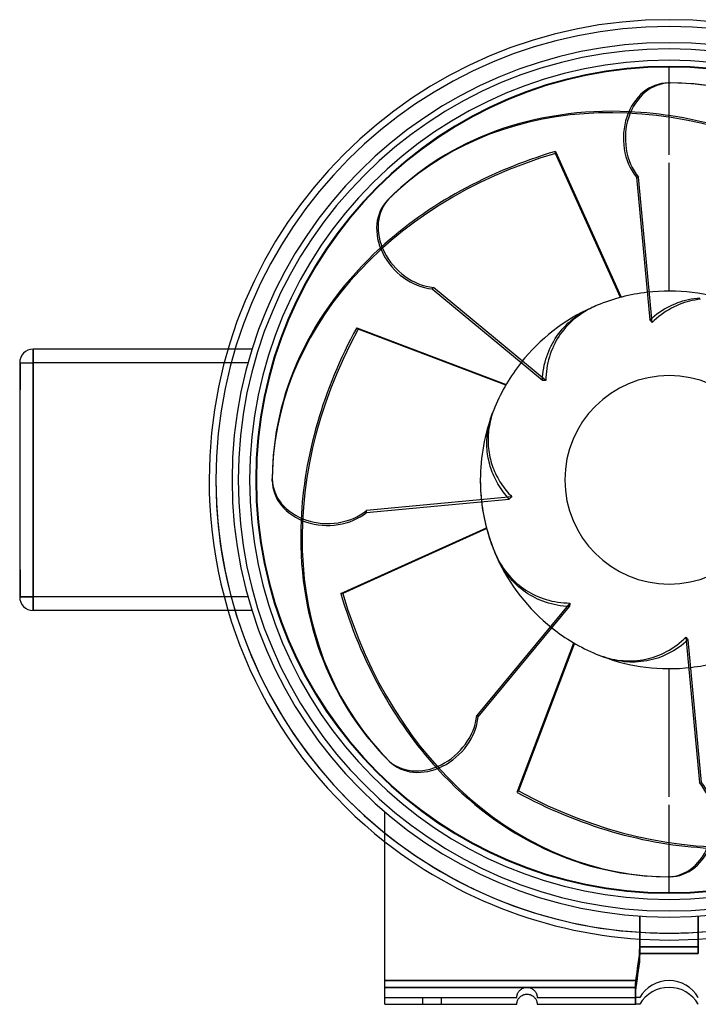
# Model space of a CAD drawing. Header units: millimetres. Extents: x -192 to 136, y -155 to 136.
# Tile 1 of 2: x -192 to 9, y -155 to 136. Entities that reach past the tile are written whole.
import ezdxf

# ---------------------------------------------------------------- set-up
doc = ezdxf.new("R2010")
doc.units = ezdxf.units.MM
doc.layers.add('HIDDEN', color=7, linetype='Continuous')
doc.layers.add('THICK', color=7, linetype='Continuous')

msp = doc.modelspace()

# ---------------------------------------------------------------- linework, layer by layer
at = {"layer": 'HIDDEN'}
for p, q in [((0, 96.09), (0, 117.3)), ((0, 96.09), (0, 117.3)), ((-33.54, 97.07), (-14.15, 53.98)), ((-33.54, 96.48), (-33.54, 97.07)), ((-14.39, 53.91), (-33.54, 96.48)), ((0, 55.8), (0, 93.69)), ((0, 55.8), (0, 93.69)), ((2.56, 52.38), (3.33, 52.65)), ((3.33, 52.65), (4.1, 52.89)), ((4.1, 52.89), (4.91, 53.11)), ((4.91, 53.11), (5.74, 53.31)), ((5.74, 53.31), (6.58, 53.48)), ((6.58, 53.48), (7.44, 53.62)), ((7.44, 53.62), (8.29, 53.73)), ((8.29, 53.73), (9.14, 53.8)), ((-25.82, 49.35), (-25.09, 49.78)), ((-25.09, 49.78), (-24.35, 50.18)), ((-24.35, 50.18), (-23.63, 50.54)), ((-23.63, 50.54), (-22.89, 50.89)), ((-3.57, 49.02), (-2.83, 49.55)), ((-2.83, 49.55), (-2.08, 50.05)), ((-2.08, 50.05), (-1.32, 50.52)), ((-1.32, 50.52), (-0.55, 50.96)), ((-0.55, 50.96), (0.23, 51.36)), ((0.23, 51.36), (1.01, 51.73)), ((1.01, 51.73), (1.79, 52.07)), ((1.79, 52.07), (2.56, 52.38)), ((-29.89, 46.26), (-29.28, 46.81)), ((-29.28, 46.81), (-28.64, 47.36)), ((-28.64, 47.36), (-27.96, 47.89)), ((-27.96, 47.89), (-27.26, 48.4)), ((-27.26, 48.4), (-26.55, 48.89)), ((-26.55, 48.89), (-25.82, 49.35)), ((-5.67, 47.27), (-4.99, 47.88)), ((-4.99, 47.88), (-4.29, 48.46)), ((-4.29, 48.46), (-3.57, 49.02)), ((-92.35, 44.92), (-48.17, 28.16)), ((-91.94, 44.51), (-92.35, 44.92)), ((-48.3, 27.95), (-91.94, 44.51)), ((-32.66, 43.17), (-32.13, 43.85)), ((-32.13, 43.85), (-31.58, 44.5)), ((-31.58, 44.5), (-31.02, 45.12)), ((-31.02, 45.12), (-30.46, 45.7)), ((-30.46, 45.7), (-29.89, 46.26)), ((-34.5, 40.3), (-34.09, 41.03)), ((-34.09, 41.03), (-33.64, 41.75)), ((-33.64, 41.75), (-33.16, 42.47)), ((-33.16, 42.47), (-32.66, 43.17)), ((-188, 38.6), (-188, 38.6)), ((-188, 38.6), (-188, 34.6)), ((-123.3, 38.6), (-130.41, 38.6)), ((-123.3, 38.6), (-123.3, 38.6)), ((-35.87, 37.29), (-35.56, 38.08)), ((-35.56, 38.08), (-35.22, 38.85)), ((-35.22, 38.85), (-34.87, 39.58)), ((-34.87, 39.58), (-34.5, 40.3)), ((-36.66, 34.79), (-36.42, 35.65)), ((-36.42, 35.65), (-36.16, 36.48)), ((-36.16, 36.48), (-35.87, 37.29)), ((-192, 34.6), (-192, 34.6)), ((-192, 34.6), (-192, 34.6)), ((-192, 34.6), (-192, 34.6)), ((-192, 34.6), (-188, 34.6)), ((-192, 34.6), (-191.9, 34.6)), ((-192, 34.6), (-191.9, 34.6)), ((-191.9, 34.6), (-191.9, 30.6)), ((-124.48, 34.6), (-188, 34.6)), ((-188, -34.6), (-188, 34.6)), ((-124.48, 34.6), (-131.53, 34.6)), ((-37.3, 31.24), (-37.19, 32.14)), ((-37.19, 32.14), (-37.04, 33.04)), ((-37.04, 33.04), (-36.87, 33.92)), ((-36.87, 33.92), (-36.66, 34.79)), ((-191.9, 30.6), (-191.9, 26.6)), ((-37.44, 29.42), (-37.39, 30.33)), ((-37.39, 30.33), (-37.3, 31.24)), ((-192, 26.6), (-191.9, 26.6)), ((-192, 26.6), (-191.9, 26.6)), ((-53.09, 16.9), (-52.92, 17.51)), ((-52.92, 17.51), (-52.75, 18.1)), ((-52.75, 18.1), (-52.57, 18.67)), ((-52.57, 18.67), (-52.38, 19.23)), ((-52.38, 19.23), (-52.17, 19.8)), ((-53.59, 14.41), (-53.49, 15.04)), ((-53.49, 15.04), (-53.37, 15.67)), ((-53.37, 15.67), (-53.23, 16.29)), ((-53.23, 16.29), (-53.09, 16.9)), ((-53.85, 11.33), (-53.83, 11.93)), ((-53.83, 11.93), (-53.8, 12.54)), ((-53.8, 12.54), (-53.74, 13.16)), ((-53.74, 13.16), (-53.67, 13.78)), ((-53.67, 13.78), (-53.59, 14.41)), ((-53.86, 10.74), (-53.85, 11.33)), ((-53.85, 10.15), (-53.86, 10.74)), ((-53.83, 9.55), (-53.85, 10.15)), ((-53.78, 8.93), (-53.83, 9.55)), ((-53.73, 8.3), (-53.78, 8.93)), ((-53.65, 7.67), (-53.73, 8.3)), ((-53.56, 7.04), (-53.65, 7.67)), ((-53.45, 6.42), (-53.56, 7.04)), ((-53.32, 5.79), (-53.45, 6.42)), ((-53.18, 5.18), (-53.32, 5.79)), ((-53.03, 4.58), (-53.18, 5.18)), ((-52.86, 3.99), (-53.03, 4.58)), ((-52.68, 3.42), (-52.86, 3.99)), ((-52.48, 2.86), (-52.68, 3.42)), ((-52.27, 2.29), (-52.48, 2.86)), ((-52.04, 1.72), (-52.27, 2.29)), ((-51.8, 1.15), (-52.04, 1.72)), ((-51.53, 0.57), (-51.8, 1.15)), ((-51.25, 0), (-51.53, 0.57)), ((-50.93, -0.6), (-51.25, 0)), ((-50.6, -1.19), (-50.93, -0.6)), ((-50.24, -1.78), (-50.6, -1.19)), ((-49.87, -2.37), (-50.24, -1.78)), ((-49.48, -2.94), (-49.87, -2.37)), ((-49.07, -3.51), (-49.48, -2.94)), ((-48.64, -4.07), (-49.07, -3.51)), ((-48.2, -4.61), (-48.64, -4.07)), ((-47.74, -5.15), (-48.2, -4.61)), ((-47.27, -5.67), (-47.74, -5.15)), ((-97.07, -33.54), (-53.98, -14.15)), ((-53.91, -14.39), (-96.48, -33.54)), ((-50.54, -23.63), (-50.89, -22.89)), ((-50.18, -24.35), (-50.54, -23.63)), ((-49.78, -25.09), (-50.18, -24.35)), ((-49.35, -25.82), (-49.78, -25.09)), ((-48.89, -26.55), (-49.35, -25.82)), ((-192, -26.6), (-191.9, -26.6)), ((-192, -26.6), (-191.9, -26.6)), ((-191.9, -26.6), (-191.9, -30.6)), ((-48.4, -27.26), (-48.89, -26.55)), ((-47.89, -27.96), (-48.4, -27.26)), ((-47.36, -28.64), (-47.89, -27.96)), ((-46.81, -29.28), (-47.36, -28.64)), ((-191.9, -30.6), (-191.9, -34.6)), ((-46.26, -29.89), (-46.81, -29.28)), ((-45.7, -30.46), (-46.26, -29.89)), ((-45.12, -31.02), (-45.7, -30.46)), ((-44.5, -31.58), (-45.12, -31.02)), ((-43.85, -32.13), (-44.5, -31.58)), ((-192, -34.6), (-192, -34.6)), ((-192, -34.6), (-192, -34.6)), ((-192, -34.6), (-192, -34.6)), ((-188, -34.6), (-192, -34.6)), ((-192, -34.6), (-191.9, -34.6)), ((-192, -34.6), (-191.9, -34.6)), ((-124.48, -34.6), (-188, -34.6)), ((-188, -34.6), (-188, -38.6)), ((-124.48, -34.6), (-131.53, -34.6)), ((-96.48, -33.54), (-97.07, -33.54)), ((-43.17, -32.66), (-43.85, -32.13)), ((-42.47, -33.16), (-43.17, -32.66)), ((-41.75, -33.64), (-42.47, -33.16)), ((-41.03, -34.09), (-41.75, -33.64)), ((-40.3, -34.5), (-41.03, -34.09)), ((-39.58, -34.87), (-40.3, -34.5)), ((-38.85, -35.22), (-39.58, -34.87)), ((-38.08, -35.56), (-38.85, -35.22)), ((-37.29, -35.87), (-38.08, -35.56)), ((-36.48, -36.16), (-37.29, -35.87)), ((-35.65, -36.42), (-36.48, -36.16)), ((-34.79, -36.66), (-35.65, -36.42)), ((-33.92, -36.87), (-34.79, -36.66)), ((-33.04, -37.04), (-33.92, -36.87)), ((-32.14, -37.19), (-33.04, -37.04)), ((-31.24, -37.3), (-32.14, -37.19)), ((-30.33, -37.39), (-31.24, -37.3)), ((-29.42, -37.44), (-30.33, -37.39)), ((-188, -38.6), (-188, -38.6)), ((-123.3, -38.6), (-130.41, -38.6)), ((-123.3, -38.6), (-123.3, -38.6)), ((-44.92, -92.35), (-28.16, -48.17)), ((-27.95, -48.3), (-44.51, -91.94)), ((3.57, -49.02), (2.83, -49.55)), ((4.29, -48.46), (3.57, -49.02)), ((4.99, -47.88), (4.29, -48.46)), ((5.67, -47.27), (4.99, -47.88)), ((-19.03, -52.45), (-19.8, -52.17)), ((-2.56, -52.38), (-3.33, -52.65)), ((-1.79, -52.07), (-2.56, -52.38)), ((-1.01, -51.73), (-1.79, -52.07)), ((-0.23, -51.36), (-1.01, -51.73)), ((0.55, -50.96), (-0.23, -51.36)), ((1.32, -50.52), (0.55, -50.96)), ((2.08, -50.05), (1.32, -50.52)), ((2.83, -49.55), (2.08, -50.05)), ((-18.26, -52.7), (-19.03, -52.45)), ((-17.46, -52.94), (-18.26, -52.7)), ((-16.64, -53.15), (-17.46, -52.94)), ((-15.8, -53.34), (-16.64, -53.15)), ((-14.95, -53.5), (-15.8, -53.34)), ((-14.09, -53.63), (-14.95, -53.5)), ((-13.24, -53.74), (-14.09, -53.63)), ((-12.4, -53.81), (-13.24, -53.74)), ((-11.58, -53.85), (-12.4, -53.81)), ((-10.78, -53.86), (-11.58, -53.85)), ((-9.97, -53.84), (-10.78, -53.86)), ((-9.14, -53.8), (-9.97, -53.84)), ((-8.29, -53.73), (-9.14, -53.8)), ((-7.44, -53.62), (-8.29, -53.73)), ((-6.58, -53.48), (-7.44, -53.62)), ((-5.74, -53.31), (-6.58, -53.48)), ((-4.91, -53.11), (-5.74, -53.31)), ((-4.1, -52.89), (-4.91, -53.11)), ((-3.33, -52.65), (-4.1, -52.89)), ((0, -93.69), (0, -55.8)), ((0, -93.69), (0, -55.8)), ((-44.51, -91.94), (-44.92, -92.35)), ((-84, -98.17), (-84, -98.17)), ((-84, -98.17), (-84, -98.17)), ((0, -117.3), (0, -96.09)), ((0, -117.3), (0, -96.09)), ((-8.66, -128.91), (-8.66, -140)), ((-8.66, -128.91), (-8.66, -138)), ((-8.66, -138), (-8.66, -128.91)), ((8.66, -128.91), (8.66, -138)), ((8.66, -138), (8.66, -128.91)), ((8.66, -140), (8.66, -128.91)), ((-8.69, -139.21), (-8.77, -140.47)), ((-8.77, -140.47), (-8.69, -139.21)), ((-8.66, -138), (-8.69, -139.21)), ((-8.69, -139.21), (-8.66, -138)), ((-8.66, -138), (0, -138)), ((0, -138), (-8.66, -138)), ((8.66, -138), (0, -138)), ((0, -138), (8.66, -138)), ((-8.91, -141.76), (-9.09, -143.04)), ((-9.09, -143.04), (-8.91, -141.76)), ((-8.77, -140.47), (-8.91, -141.76)), ((-8.91, -141.76), (-8.77, -140.47)), ((-8.77, -142.47), (-8.91, -143.76)), ((-8.69, -141.21), (-8.77, -142.47)), ((-8.66, -140), (-8.69, -141.21)), ((-8.66, -140), (0, -140)), ((0, -140), (8.66, -140)), ((-9.46, -145.49), (-9.64, -146.72)), ((-9.64, -146.72), (-9.46, -145.49)), ((-9.28, -144.29), (-9.46, -145.49)), ((-9.46, -145.49), (-9.28, -144.29)), ((-9.09, -143.04), (-9.28, -144.29)), ((-9.28, -144.29), (-9.09, -143.04)), ((-9.09, -145.04), (-9.28, -146.29)), ((-8.91, -143.76), (-9.09, -145.04)), ((-9.8, -148), (-84, -148)), ((-84, -148), (-9.8, -148)), ((-9.83, -148.22), (-9.85, -148.45)), ((-9.85, -148.45), (-9.83, -148.22)), ((-9.8, -148), (-9.83, -148.22)), ((-9.83, -148.22), (-9.8, -148)), ((-9.64, -146.72), (-9.8, -148)), ((-9.8, -148), (-9.64, -146.72)), ((-9.46, -147.49), (-9.64, -148.72)), ((-9.28, -146.29), (-9.46, -147.49)), ((-9.8, -150), (-84, -150)), ((-44.49, -151.32), (-44.35, -151.14)), ((-44.35, -151.14), (-44.2, -150.96)), ((-44.2, -150.96), (-44.03, -150.79)), ((-44.03, -150.79), (-43.84, -150.63)), ((-43.84, -150.63), (-43.64, -150.49)), ((-43.64, -150.49), (-43.41, -150.35)), ((-43.41, -150.35), (-43.17, -150.24)), ((-43.17, -150.24), (-42.92, -150.14)), ((-42.92, -150.14), (-42.66, -150.07)), ((-42.66, -150.07), (-42.39, -150.03)), ((-42.39, -150.03), (-42.13, -150)), ((-42.13, -150), (-41.87, -150)), ((-41.87, -150), (-41.61, -150.03)), ((-41.61, -150.03), (-41.34, -150.07)), ((-41.34, -150.07), (-41.08, -150.14)), ((-41.08, -150.14), (-40.83, -150.24)), ((-40.83, -150.24), (-40.59, -150.35)), ((-40.59, -150.35), (-40.36, -150.49)), ((-40.36, -150.49), (-40.16, -150.63)), ((-40.16, -150.63), (-39.97, -150.79)), ((-39.97, -150.79), (-39.8, -150.96)), ((-39.8, -150.96), (-39.65, -151.14)), ((-39.65, -151.14), (-39.51, -151.32)), ((-9.95, -150.56), (-9.96, -150.75)), ((-9.96, -150.76), (-9.95, -150.57)), ((-9.96, -150.75), (-9.96, -150.94)), ((-9.96, -150.94), (-9.96, -150.76)), ((-9.96, -150.94), (-9.96, -151.11)), ((-9.96, -151.12), (-9.96, -150.94)), ((-9.96, -151.11), (-9.96, -151.29)), ((-9.96, -151.29), (-9.96, -151.12)), ((-9.96, -151.29), (-9.96, -151.45)), ((-9.96, -151.46), (-9.96, -151.29)), ((-9.94, -150.17), (-9.95, -150.37)), ((-9.95, -150.37), (-9.94, -150.17)), ((-9.95, -150.37), (-9.95, -150.56)), ((-9.95, -150.57), (-9.95, -150.37)), ((-9.93, -149.75), (-9.94, -149.96)), ((-9.94, -149.97), (-9.93, -149.76)), ((-9.94, -149.96), (-9.94, -150.17)), ((-9.94, -150.17), (-9.94, -149.97)), ((-9.92, -149.54), (-9.93, -149.75)), ((-9.93, -149.76), (-9.92, -149.54)), ((-9.91, -149.33), (-9.92, -149.54)), ((-9.92, -149.54), (-9.91, -149.33)), ((-9.9, -149.11), (-9.91, -149.33)), ((-9.91, -149.33), (-9.9, -149.11)), ((-9.9, -151.11), (-9.91, -151.33)), ((-9.88, -148.89), (-9.9, -149.11)), ((-9.9, -149.11), (-9.88, -148.89)), ((-9.88, -150.89), (-9.9, -151.11)), ((-9.87, -148.67), (-9.88, -148.89)), ((-9.88, -148.89), (-9.87, -148.67)), ((-9.87, -150.67), (-9.88, -150.89)), ((-9.85, -148.45), (-9.87, -148.67)), ((-9.87, -148.67), (-9.85, -148.45)), ((-9.85, -150.45), (-9.87, -150.67)), ((-9.83, -150.22), (-9.85, -150.45)), ((-9.8, -150), (-9.83, -150.22)), ((-9.64, -148.72), (-9.8, -150)), ((-84, -153), (-84, -153)), ((-84, -153), (-45, -153)), ((-72.75, -155), (-72.75, -153)), ((-72.75, -155), (-72.75, -153)), ((-67.25, -155), (-67.25, -153)), ((-67.25, -155), (-67.25, -153)), ((-45, -152.89), (-44.99, -152.82)), ((-45, -152.94), (-45, -152.89)), ((-45, -152.97), (-45, -152.94)), ((-45, -152.99), (-45, -152.97)), ((-45, -153), (-45, -152.99)), ((-45, -153), (-45, -153)), ((-44.99, -152.74), (-44.98, -152.65)), ((-44.99, -152.82), (-44.99, -152.74)), ((-44.98, -152.65), (-44.97, -152.54)), ((-44.97, -152.54), (-44.94, -152.43)), ((-44.94, -152.43), (-44.92, -152.29)), ((-44.92, -152.29), (-44.88, -152.15)), ((-44.88, -152.15), (-44.83, -152)), ((-44.83, -152), (-44.77, -151.84)), ((-44.77, -151.84), (-44.69, -151.68)), ((-44.69, -151.68), (-44.6, -151.51)), ((-44.6, -151.51), (-44.49, -151.32)), ((-39.51, -151.32), (-39.4, -151.51)), ((-39.4, -151.51), (-39.31, -151.68)), ((-39.31, -151.68), (-39.23, -151.84)), ((-39.23, -151.84), (-39.17, -152)), ((-39.17, -152), (-39.12, -152.15)), ((-39.12, -152.15), (-39.08, -152.29)), ((-39.08, -152.29), (-39.06, -152.43)), ((-39.06, -152.43), (-39.03, -152.54)), ((-39.03, -152.54), (-39.02, -152.65)), ((-39.02, -152.65), (-39.01, -152.74)), ((-39.01, -152.74), (-39.01, -152.82)), ((-39.01, -152.82), (-39, -152.89)), ((-39, -152.89), (-39, -152.94)), ((-39, -152.94), (-39, -152.97)), ((-39, -152.97), (-39, -152.99)), ((-39, -152.99), (-39, -153)), ((-39, -153), (-9.8, -153)), ((-39, -153), (-39, -153)), ((-9.96, -151.45), (-9.96, -151.61)), ((-9.96, -151.62), (-9.96, -151.46)), ((-9.96, -151.61), (-9.96, -151.76)), ((-9.96, -151.77), (-9.96, -151.62)), ((-9.96, -151.76), (-9.96, -151.91)), ((-9.96, -151.91), (-9.96, -151.77)), ((-9.96, -151.91), (-9.96, -152.04)), ((-9.96, -152.05), (-9.96, -151.91)), ((-9.96, -152.04), (-9.96, -152.17)), ((-9.96, -152.17), (-9.96, -152.05)), ((-9.96, -152.17), (-9.95, -152.29)), ((-9.95, -152.29), (-9.96, -152.17)), ((-9.95, -152.56), (-9.96, -152.75)), ((-9.96, -152.75), (-9.96, -152.94)), ((-9.96, -152.94), (-9.96, -153.11)), ((-9.96, -153.11), (-9.96, -153.29)), ((-9.96, -153.29), (-9.96, -153.45)), ((-9.96, -153.45), (-9.96, -153.61)), ((-9.96, -153.61), (-9.96, -153.76)), ((-9.96, -153.76), (-9.96, -153.91)), ((-9.96, -153.91), (-9.96, -154.04)), ((-9.96, -154.04), (-9.96, -154.17)), ((-9.96, -154.17), (-9.95, -154.29)), ((-9.94, -152.17), (-9.95, -152.37)), ((-9.95, -152.29), (-9.95, -152.4)), ((-9.95, -152.4), (-9.95, -152.29)), ((-9.95, -152.37), (-9.95, -152.56)), ((-9.95, -152.4), (-9.94, -152.5)), ((-9.94, -152.51), (-9.95, -152.4)), ((-9.93, -151.75), (-9.94, -151.96)), ((-9.94, -151.96), (-9.94, -152.17)), ((-9.94, -152.5), (-9.94, -152.6)), ((-9.94, -152.6), (-9.94, -152.51)), ((-9.94, -152.6), (-9.93, -152.68)), ((-9.93, -152.68), (-9.94, -152.6)), ((-9.92, -151.54), (-9.93, -151.75)), ((-9.93, -152.68), (-9.92, -152.76)), ((-9.92, -152.76), (-9.93, -152.68)), ((-9.91, -151.33), (-9.92, -151.54)), ((-9.92, -152.76), (-9.91, -152.82)), ((-9.91, -152.82), (-9.92, -152.76)), ((-9.91, -152.82), (-9.9, -152.87)), ((-9.9, -152.88), (-9.91, -152.82)), ((-9.9, -152.87), (-9.88, -152.92)), ((-9.88, -152.92), (-9.9, -152.88)), ((-9.88, -152.92), (-9.87, -152.95)), ((-9.87, -152.96), (-9.88, -152.92)), ((-9.87, -152.95), (-9.85, -152.98)), ((-9.85, -152.98), (-9.87, -152.96)), ((-9.85, -152.98), (-9.83, -152.99)), ((-9.83, -152.99), (-9.85, -152.98)), ((-9.83, -152.99), (-9.8, -153)), ((-9.8, -153), (-9.83, -152.99)), ((-9.64, -153), (-9.8, -153)), ((-9.46, -153), (-9.64, -153)), ((-9.28, -153), (-9.46, -153)), ((-9.09, -153), (-9.28, -153)), ((-8.91, -153), (-9.09, -153)), ((-8.77, -153), (-8.91, -153)), ((-8.69, -153), (-8.77, -153)), ((-8.66, -153), (-8.69, -153)), ((-8.66, -153), (-8.66, -153)), ((8.66, -153), (8.66, -153)), ((-84, -155), (-84, -155)), ((-45, -155), (-45, -155)), ((-39, -155), (-39, -155)), ((-9.95, -154.29), (-9.95, -154.4)), ((-9.95, -154.4), (-9.94, -154.5)), ((-9.94, -154.5), (-9.94, -154.6)), ((-9.94, -154.6), (-9.93, -154.68)), ((-9.93, -154.68), (-9.92, -154.76)), ((-9.92, -154.76), (-9.91, -154.82)), ((-9.91, -154.82), (-9.9, -154.87)), ((-9.9, -154.87), (-9.88, -154.92)), ((-9.88, -154.92), (-9.87, -154.95)), ((-9.87, -154.95), (-9.85, -154.98)), ((-9.85, -154.98), (-9.83, -154.99)), ((-9.83, -154.99), (-9.8, -155)), ((-8.66, -155), (-8.66, -155)), ((8.66, -155), (8.66, -155))]:
    msp.add_line(p, q, dxfattribs=at)
for centre, radius, start, end in [((0, 0), 134, 0, 180), ((0, 0), 134, 0, 180), ((0, 0), 134, 0, 180), ((0, 0), 127.4, 0, 180), ((0, 0), 122.2, 0, 180), ((0, 0), 55.8, 69.2218, 96.6242), ((0, 0), 55.8, 114.2218, 141.6242), ((0, 0), 55.8, 159.2218, 180), ((0, 0), 134, 180, 270), ((0, 0), 134, 180, 270), ((0, 0), 127.4, 180, 270), ((0, 0), 122.2, 180, 270), ((0, 0), 55.8, 180, 186.6242), ((0, 0), 134, 270, 0), ((0, 0), 134, 270, 0), ((0, 0), 134, 270, 0), ((0, 0), 134, 180, 270), ((0, 0), 122.2, 270, 0), ((0, 0), 127.4, 270, 0), ((0, 0), 55.8, 204.2218, 231.6242), ((0, 0), 55.8, 249.2218, 276.6242), ((0, 0), 134, 231.1808, 270), ((0, 0), 134, 270, 308.8192), ((0, 0), 136, 231.8555, 270), ((0, 0), 136, 270, 308.1445), ((0, -158), 10, 90, 150), ((0, -158), 10, 30, 90)]:
    msp.add_arc(centre, radius, start, end, dxfattribs=at)
for centre, major_axis, ratio, start_param, end_param in [((6.86, -7.28), (90.01, -90.01), 0.809017, 1.919862, 3.141593), ((-0.29, -10), (0, -127.3), 0.809017, 1.919862, 3.141593), ((7.28, -6.86), (-90.01, 90.01), 0.809017, -1.22173, -0.724349), ((10, -0.29), (127.3, 0), 0.809017, 1.919862, 3.141593), ((10, 0.29), (-127.3, 0), 0.809017, -1.22173, -0.724349), ((0, 96.09), (0.00054, -0.00218), 0.386472, 3.046141, 4.158979), ((0, 96.09), (0.00054, -0.00218), 0.386472, 2.57156, 3.046141), ((0, 96.09), (0.00054, -0.00218), 0.386472, 1.000764, 2.57156), ((0, 96.09), (0.00054, -0.00218), 0.386472, -0.570033, 1.000764), ((0, 96.09), (0.00054, -0.00218), 0.386472, -2.124206, -0.570033), ((0, 93.69), (0.00054, -0.00218), 0.386472, -0.570033, 1.000764), ((0, 93.69), (0.00054, -0.00218), 0.386472, 1.000764, 2.57156), ((0, 93.69), (0.00054, -0.00218), 0.386472, 3.046141, 4.159018), ((0, 93.69), (0.00054, -0.00218), 0.386472, -2.124167, -0.570033), ((0, 93.69), (0.00054, -0.00218), 0.386472, 2.57156, 3.046141), ((0, 0), (-39.46, -39.46), 1, -1.966264, -1.933444), ((7.28, 6.86), (90.01, 90.01), 0.809017, 1.919862, 3.141593), ((6.86, 7.28), (-90.01, -90.01), 0.809017, -1.22173, -0.724349), ((0, 0), (0, 55.8), 1, 1.175329, 1.208149), ((0, 0), (-39.46, 39.46), 1, 0.785398, 1.208149), ((-0.29, 10), (0, -127.3), 0.809017, -1.22173, -0.724349), ((0.29, 10), (0, 127.3), 0.809017, 1.919862, 3.141593), ((0, 0), (-55.8, 0), 1, 1.175329, 1.208149), ((-6.86, 7.28), (-90.01, 90.01), 0.809017, 1.919862, 3.141593), ((-7.28, 6.86), (90.01, -90.01), 0.809017, -1.22173, -0.724349), ((0, -93.69), (-0.00054, 0.00218), 0.386472, -2.124167, -0.570033), ((0, -93.69), (-0.00054, 0.00218), 0.386472, -0.570033, 1.000764), ((0, -93.69), (-0.00054, 0.00218), 0.386472, 3.046141, 4.159018), ((0, -93.69), (-0.00054, 0.00218), 0.386472, 2.57156, 3.046141), ((0, -93.69), (-0.00054, 0.00218), 0.386472, 1.000764, 2.57156), ((0, -96.09), (-0.00054, 0.00218), 0.386472, -2.124206, -0.570033), ((0, -96.09), (-0.00054, 0.00218), 0.386472, 3.046141, 4.158979), ((0, -96.09), (-0.00054, 0.00218), 0.386472, 2.57156, 3.046141), ((0, -96.09), (-0.00054, 0.00218), 0.386472, 1.000764, 2.57156), ((0, -96.09), (-0.00054, 0.00218), 0.386472, -0.570033, 1.000764)]:
    msp.add_ellipse(centre, major_axis=major_axis, ratio=ratio, start_param=start_param, end_param=end_param, dxfattribs=at)
at = {"layer": 'THICK'}
for p, q in [((0, 117.3), (0, 122)), ((0, 117.3), (0, 122)), ((-0.29, 117.3), (0.29, 117.3)), ((-9.63, 89.44), (-5.67, 47.27)), ((-9.63, 89.44), (-9.04, 89.44)), ((-5.01, 46.47), (-9.04, 89.44)), ((-83.15, 82.73), (-82.73, 83.15)), ((-70.05, 56.43), (-69.63, 56.85)), ((-70.05, 56.43), (-37.44, 29.42)), ((-36.4, 29.32), (-69.63, 56.85)), ((5.32, 52.6), (4.57, 52.37)), ((6.1, 52.81), (5.32, 52.6)), ((6.89, 52.99), (6.1, 52.81)), ((7.7, 53.15), (6.89, 52.99)), ((8.51, 53.28), (7.7, 53.15)), ((9.34, 53.38), (8.51, 53.28)), ((-24.82, 49.8), (-25.53, 49.36)), ((-24.12, 50.21), (-24.82, 49.8)), ((-23.4, 50.59), (-24.12, 50.21)), ((-22.69, 50.95), (-23.4, 50.59)), ((-21.96, 51.29), (-22.69, 50.95)), ((-21.21, 51.61), (-21.96, 51.29)), ((-0.82, 49.83), (-1.56, 49.33)), ((-0.06, 50.29), (-0.82, 49.83)), ((0.71, 50.72), (-0.06, 50.29)), ((1.48, 51.11), (0.71, 50.72)), ((2.25, 51.48), (1.48, 51.11)), ((3.03, 51.81), (2.25, 51.48)), ((3.8, 52.1), (3.03, 51.81)), ((4.57, 52.37), (3.8, 52.1)), ((-28.84, 46.8), (-29.45, 46.21)), ((-28.21, 47.36), (-28.84, 46.8)), ((-27.56, 47.9), (-28.21, 47.36)), ((-26.9, 48.41), (-27.56, 47.9)), ((-26.22, 48.9), (-26.9, 48.41)), ((-25.53, 49.36), (-26.22, 48.9)), ((-5.56, 47.14), (-5.67, 47.27)), ((-5.45, 47.01), (-5.56, 47.14)), ((-5.33, 46.88), (-5.45, 47.01)), ((-5.22, 46.74), (-5.33, 46.88)), ((-5.12, 46.61), (-5.22, 46.74)), ((-5.01, 46.47), (-5.12, 46.61)), ((-4.36, 47.09), (-5.01, 46.47)), ((-3.69, 47.69), (-4.36, 47.09)), ((-3, 48.26), (-3.69, 47.69)), ((-2.29, 48.81), (-3, 48.26)), ((-1.56, 49.33), (-2.29, 48.81)), ((-31.65, 43.69), (-32.14, 43.02)), ((-31.14, 44.35), (-31.65, 43.69)), ((-30.6, 44.99), (-31.14, 44.35)), ((-30.04, 45.61), (-30.6, 44.99)), ((-29.45, 46.21), (-30.04, 45.61)), ((-33.43, 40.96), (-33.8, 40.26)), ((-33.03, 41.65), (-33.43, 40.96)), ((-32.6, 42.34), (-33.03, 41.65)), ((-32.14, 43.02), (-32.6, 42.34)), ((-130.41, 38.6), (-188, 38.6)), ((-188, 34.6), (-188, 38.6)), ((-34.81, 37.99), (-35.1, 37.19)), ((-34.49, 38.77), (-34.81, 37.99)), ((-34.15, 39.53), (-34.49, 38.77)), ((-33.8, 40.26), (-34.15, 39.53)), ((-35.6, 35.52), (-35.81, 34.66)), ((-35.36, 36.36), (-35.6, 35.52)), ((-35.1, 37.19), (-35.36, 36.36)), ((-192, 34.6), (-192, 30.6)), ((-192, 34.6), (-188, 34.6)), ((-188, 34.6), (-188, -34.6)), ((-131.53, 34.6), (-188, 34.6)), ((-36.13, 32.9), (-36.25, 32.01)), ((-35.99, 33.78), (-36.13, 32.9)), ((-35.81, 34.66), (-35.99, 33.78)), ((-192, 30.6), (-192, -30.6)), ((-37.26, 29.4), (-37.44, 29.42)), ((-37.09, 29.39), (-37.26, 29.4)), ((-36.92, 29.37), (-37.09, 29.39)), ((-36.75, 29.36), (-36.92, 29.37)), ((-36.57, 29.34), (-36.75, 29.36)), ((-36.4, 29.32), (-36.57, 29.34)), ((-36.38, 30.21), (-36.4, 29.32)), ((-36.33, 31.11), (-36.38, 30.21)), ((-36.25, 32.01), (-36.33, 31.11)), ((-51.74, 20.89), (-51.96, 20.3)), ((-51.49, 21.5), (-51.74, 20.89)), ((-52.72, 17.86), (-52.87, 17.22)), ((-52.55, 18.48), (-52.72, 17.86)), ((-52.37, 19.1), (-52.55, 18.48)), ((-52.17, 19.7), (-52.37, 19.1)), ((-51.96, 20.3), (-52.17, 19.7)), ((-53.33, 14.62), (-53.4, 13.96)), ((-53.24, 15.28), (-53.33, 14.62)), ((-53.13, 15.93), (-53.24, 15.28)), ((-53.01, 16.58), (-53.13, 15.93)), ((-52.87, 17.22), (-53.01, 16.58)), ((-53.48, 12.63), (-53.5, 11.96)), ((-53.5, 11.96), (-53.5, 11.29)), ((-53.45, 13.29), (-53.48, 12.63)), ((-53.4, 13.96), (-53.45, 13.29)), ((-53.5, 11.29), (-53.47, 10.62)), ((-53.47, 10.62), (-53.43, 9.96)), ((-53.43, 9.96), (-53.37, 9.3)), ((-53.37, 9.3), (-53.29, 8.65)), ((-53.29, 8.65), (-53.2, 8)), ((-53.2, 8), (-53.08, 7.36)), ((-53.08, 7.36), (-52.95, 6.72)), ((-52.95, 6.72), (-52.81, 6.1)), ((-52.81, 6.1), (-52.64, 5.48)), ((-52.64, 5.48), (-52.46, 4.88)), ((-52.46, 4.88), (-52.27, 4.28)), ((-52.27, 4.28), (-52.05, 3.67)), ((-52.05, 3.67), (-51.82, 3.06)), ((-51.82, 3.06), (-51.56, 2.44)), ((-117.3, -0.29), (-117.3, 0.29)), ((-51.56, 2.44), (-51.28, 1.83)), ((-51.28, 1.83), (-50.98, 1.22)), ((-50.98, 1.22), (-50.66, 0.61)), ((-50.66, 0.61), (-50.32, 0)), ((-50.32, 0), (-50, -0.54)), ((-50, -0.54), (-49.66, -1.07)), ((-49.66, -1.07), (-49.31, -1.59)), ((-49.31, -1.59), (-48.94, -2.11)), ((-48.94, -2.11), (-48.56, -2.62)), ((-48.56, -2.62), (-48.17, -3.12)), ((-46.47, -5.01), (-89.44, -9.04)), ((-89.44, -9.63), (-47.27, -5.67)), ((-48.17, -3.12), (-47.76, -3.61)), ((-47.76, -3.61), (-47.34, -4.09)), ((-47.34, -4.09), (-46.91, -4.55)), ((-47.14, -5.56), (-47.27, -5.67)), ((-47.01, -5.45), (-47.14, -5.56)), ((-46.88, -5.33), (-47.01, -5.45)), ((-46.91, -4.55), (-46.47, -5.01)), ((-46.74, -5.22), (-46.88, -5.33)), ((-46.61, -5.12), (-46.74, -5.22)), ((-46.47, -5.01), (-46.61, -5.12)), ((-89.44, -9.63), (-89.44, -9.04)), ((-51.61, -21.21), (-51.29, -21.96)), ((-51.29, -21.96), (-50.95, -22.69)), ((-50.95, -22.69), (-50.59, -23.4)), ((-50.59, -23.4), (-50.21, -24.12)), ((-50.21, -24.12), (-49.8, -24.82)), ((-49.8, -24.82), (-49.36, -25.53)), ((-49.36, -25.53), (-48.9, -26.22)), ((-48.9, -26.22), (-48.41, -26.9)), ((-48.41, -26.9), (-47.9, -27.56)), ((-47.9, -27.56), (-47.36, -28.21)), ((-47.36, -28.21), (-46.8, -28.84)), ((-46.8, -28.84), (-46.21, -29.45)), ((-192, -30.6), (-192, -34.6)), ((-46.21, -29.45), (-45.61, -30.04)), ((-45.61, -30.04), (-44.99, -30.6)), ((-44.99, -30.6), (-44.35, -31.14)), ((-44.35, -31.14), (-43.69, -31.65)), ((-43.69, -31.65), (-43.02, -32.14)), ((-192, -34.6), (-188, -34.6)), ((-188, -38.6), (-188, -34.6)), ((-131.53, -34.6), (-188, -34.6)), ((-43.02, -32.14), (-42.34, -32.6)), ((-42.34, -32.6), (-41.65, -33.03)), ((-41.65, -33.03), (-40.96, -33.43)), ((-40.96, -33.43), (-40.26, -33.8)), ((-40.26, -33.8), (-39.53, -34.15)), ((-39.53, -34.15), (-38.77, -34.49)), ((-38.77, -34.49), (-37.99, -34.81)), ((-37.99, -34.81), (-37.19, -35.1)), ((-29.32, -36.4), (-56.85, -69.63)), ((-56.43, -70.05), (-29.42, -37.44)), ((-37.19, -35.1), (-36.36, -35.36)), ((-36.36, -35.36), (-35.52, -35.6)), ((-35.52, -35.6), (-34.66, -35.81)), ((-34.66, -35.81), (-33.78, -35.99)), ((-33.78, -35.99), (-32.9, -36.13)), ((-32.9, -36.13), (-32.01, -36.25)), ((-32.01, -36.25), (-31.11, -36.33)), ((-31.11, -36.33), (-30.21, -36.38)), ((-30.21, -36.38), (-29.32, -36.4)), ((-29.4, -37.26), (-29.42, -37.44)), ((-29.39, -37.09), (-29.4, -37.26)), ((-29.37, -36.92), (-29.39, -37.09)), ((-29.36, -36.75), (-29.37, -36.92)), ((-29.34, -36.57), (-29.36, -36.75)), ((-29.32, -36.4), (-29.34, -36.57)), ((-130.41, -38.6), (-188, -38.6)), ((4.36, -47.09), (5.01, -46.47)), ((5.01, -46.47), (5.12, -46.61)), ((5.01, -46.47), (9.04, -89.44)), ((0.82, -49.83), (1.56, -49.33)), ((1.56, -49.33), (2.29, -48.81)), ((2.29, -48.81), (3, -48.26)), ((3, -48.26), (3.69, -47.69)), ((3.69, -47.69), (4.36, -47.09)), ((5.12, -46.61), (5.22, -46.74)), ((5.22, -46.74), (5.33, -46.88)), ((5.33, -46.88), (5.45, -47.01)), ((5.45, -47.01), (5.56, -47.14)), ((5.56, -47.14), (5.67, -47.27)), ((9.63, -89.44), (5.67, -47.27)), ((-21.5, -51.49), (-20.74, -51.8)), ((-20.74, -51.8), (-19.98, -52.07)), ((-19.98, -52.07), (-19.23, -52.33)), ((-19.23, -52.33), (-18.45, -52.56)), ((-5.32, -52.6), (-4.57, -52.37)), ((-4.57, -52.37), (-3.8, -52.1)), ((-3.8, -52.1), (-3.03, -51.81)), ((-3.03, -51.81), (-2.25, -51.48)), ((-2.25, -51.48), (-1.48, -51.11)), ((-1.48, -51.11), (-0.71, -50.72)), ((-0.71, -50.72), (0.06, -50.29)), ((0.06, -50.29), (0.82, -49.83)), ((-18.45, -52.56), (-17.66, -52.77)), ((-17.66, -52.77), (-16.86, -52.95)), ((-16.86, -52.95), (-16.04, -53.11)), ((-16.04, -53.11), (-15.21, -53.25)), ((-15.21, -53.25), (-14.38, -53.36)), ((-14.38, -53.36), (-13.54, -53.43)), ((-13.54, -53.43), (-12.7, -53.48)), ((-12.7, -53.48), (-11.85, -53.5)), ((-11.85, -53.5), (-11.01, -53.49)), ((-11.01, -53.49), (-10.17, -53.45)), ((-10.17, -53.45), (-9.34, -53.38)), ((-9.34, -53.38), (-8.51, -53.28)), ((-8.51, -53.28), (-7.7, -53.15)), ((-7.7, -53.15), (-6.89, -52.99)), ((-6.89, -52.99), (-6.1, -52.81)), ((-6.1, -52.81), (-5.32, -52.6)), ((-56.43, -70.05), (-56.85, -69.63)), ((-82.73, -83.15), (-83.15, -82.73)), ((-84, -150), (-84, -98.17)), ((0.29, -117.3), (-0.29, -117.3)), ((0, -122), (0, -117.3)), ((0, -122), (0, -117.3)), ((-8.66, -140), (-8.66, -128.91)), ((8.66, -128.91), (8.66, -140)), ((-8.91, -143.76), (-8.77, -142.47)), ((-8.77, -142.47), (-8.69, -141.21)), ((-8.69, -141.21), (-8.66, -140)), ((0, -140), (-8.66, -140)), ((8.66, -140), (0, -140)), ((-9.28, -146.29), (-9.09, -145.04)), ((-9.09, -145.04), (-8.91, -143.76)), ((-9.64, -148.72), (-9.46, -147.49)), ((-9.46, -147.49), (-9.28, -146.29)), ((-84, -155), (-84, -150)), ((-84, -150), (-9.8, -150)), ((-9.91, -151.33), (-9.9, -151.11)), ((-9.9, -151.11), (-9.88, -150.89)), ((-9.88, -150.89), (-9.87, -150.67)), ((-9.87, -150.67), (-9.85, -150.45)), ((-9.85, -150.45), (-9.83, -150.22)), ((-9.83, -150.22), (-9.8, -150)), ((-9.8, -150), (-9.64, -148.72)), ((-44.92, -154.29), (-44.88, -154.15)), ((-44.88, -154.15), (-44.83, -154)), ((-44.83, -154), (-44.77, -153.84)), ((-44.77, -153.84), (-44.69, -153.68)), ((-44.69, -153.68), (-44.6, -153.51)), ((-44.6, -153.51), (-44.49, -153.32)), ((-44.49, -153.32), (-44.35, -153.14)), ((-44.35, -153.14), (-44.2, -152.96)), ((-44.2, -152.96), (-44.03, -152.79)), ((-44.03, -152.79), (-43.84, -152.63)), ((-43.84, -152.63), (-43.64, -152.49)), ((-43.64, -152.49), (-43.41, -152.35)), ((-43.41, -152.35), (-43.17, -152.24)), ((-43.17, -152.24), (-42.92, -152.14)), ((-42.92, -152.14), (-42.66, -152.07)), ((-42.66, -152.07), (-42.39, -152.03)), ((-42.39, -152.03), (-42.13, -152)), ((-42.13, -152), (-41.87, -152)), ((-41.87, -152), (-41.61, -152.03)), ((-41.61, -152.03), (-41.34, -152.07)), ((-41.34, -152.07), (-41.08, -152.14)), ((-41.08, -152.14), (-40.83, -152.24)), ((-40.83, -152.24), (-40.59, -152.35)), ((-40.59, -152.35), (-40.36, -152.49)), ((-40.36, -152.49), (-40.16, -152.63)), ((-40.16, -152.63), (-39.97, -152.79)), ((-39.97, -152.79), (-39.8, -152.96)), ((-39.8, -152.96), (-39.65, -153.14)), ((-39.65, -153.14), (-39.51, -153.32)), ((-39.51, -153.32), (-39.4, -153.51)), ((-39.4, -153.51), (-39.31, -153.68)), ((-39.31, -153.68), (-39.23, -153.84)), ((-39.23, -153.84), (-39.17, -154)), ((-39.17, -154), (-39.12, -154.15)), ((-39.12, -154.15), (-39.08, -154.29)), ((-9.96, -152.76), (-9.95, -152.57)), ((-9.96, -152.94), (-9.96, -152.76)), ((-9.96, -153.12), (-9.96, -152.94)), ((-9.96, -153.29), (-9.96, -153.12)), ((-9.96, -153.46), (-9.96, -153.29)), ((-9.96, -153.62), (-9.96, -153.46)), ((-9.96, -153.77), (-9.96, -153.62)), ((-9.96, -153.91), (-9.96, -153.77)), ((-9.96, -154.05), (-9.96, -153.91)), ((-9.96, -154.17), (-9.96, -154.05)), ((-9.95, -154.29), (-9.96, -154.17)), ((-9.95, -152.37), (-9.94, -152.17)), ((-9.95, -152.57), (-9.95, -152.37)), ((-9.94, -151.97), (-9.93, -151.76)), ((-9.94, -152.17), (-9.94, -151.97)), ((-9.93, -151.76), (-9.92, -151.54)), ((-9.92, -151.54), (-9.91, -151.33)), ((-84, -155), (-45, -155)), ((-45, -154.89), (-44.99, -154.82)), ((-45, -154.94), (-45, -154.89)), ((-45, -154.97), (-45, -154.94)), ((-45, -154.99), (-45, -154.97)), ((-45, -155), (-45, -154.99)), ((-44.99, -154.74), (-44.98, -154.65)), ((-44.99, -154.82), (-44.99, -154.74)), ((-44.98, -154.65), (-44.97, -154.54)), ((-44.97, -154.54), (-44.94, -154.43)), ((-44.94, -154.43), (-44.92, -154.29)), ((-39.08, -154.29), (-39.06, -154.43)), ((-39.06, -154.43), (-39.03, -154.54)), ((-39.03, -154.54), (-39.02, -154.65)), ((-39.02, -154.65), (-39.01, -154.74)), ((-39.01, -154.74), (-39.01, -154.82)), ((-39.01, -154.82), (-39, -154.89)), ((-39, -154.89), (-39, -154.94)), ((-39, -154.94), (-39, -154.97)), ((-39, -154.97), (-39, -154.99)), ((-39, -154.99), (-39, -155)), ((-39, -155), (-9.8, -155)), ((-9.95, -154.4), (-9.95, -154.29)), ((-9.94, -154.51), (-9.95, -154.4)), ((-9.94, -154.6), (-9.94, -154.51)), ((-9.93, -154.68), (-9.94, -154.6)), ((-9.92, -154.76), (-9.93, -154.68)), ((-9.91, -154.82), (-9.92, -154.76)), ((-9.9, -154.88), (-9.91, -154.82)), ((-9.88, -154.92), (-9.9, -154.88)), ((-9.87, -154.96), (-9.88, -154.92)), ((-9.85, -154.98), (-9.87, -154.96)), ((-9.83, -154.99), (-9.85, -154.98)), ((-9.8, -155), (-9.83, -154.99)), ((-9.64, -155), (-9.8, -155)), ((-9.46, -155), (-9.64, -155)), ((-9.28, -155), (-9.46, -155)), ((-9.09, -155), (-9.28, -155)), ((-8.91, -155), (-9.09, -155)), ((-8.77, -155), (-8.91, -155)), ((-8.69, -155), (-8.77, -155)), ((-8.66, -155), (-8.69, -155))]:
    msp.add_line(p, q, dxfattribs=at)
for centre, radius, start, end in [((0, 0), 136, 0, 180), ((0, 0), 134, 0, 180), ((0, 0), 129.2, 0, 180), ((0, 0), 127.4, 0, 180), ((0, 0), 124, 0, 180), ((0, 0), 122.2, 0, 180), ((0, 0), 122, 0, 180), ((0, 0), 55.8, 96.6242, 112.3414), ((-188, 34.6), 4, 90, 180), ((0, 0), 55.8, 141.6242, 157.3414), ((0, 0), 30.8, 0, 180), ((0, 0), 122, 180, 0), ((0, 0), 30.8, 270, 0), ((0, 0), 136, 180, 231.8555), ((0, 0), 134, 180, 231.1808), ((0, 0), 129.2, 180, 270), ((0, 0), 127.4, 180, 270), ((0, 0), 124, 180, 270), ((0, 0), 122.2, 180, 270), ((0, 0), 30.8, 180, 270), ((0, 0), 122.2, 270, 0), ((0, 0), 124, 270, 0), ((0, 0), 129.2, 270, 0), ((0, 0), 127.4, 270, 0), ((0, 0), 55.8, 186.6242, 202.3414), ((-188, -34.6), 4, 180, 270), ((0, 0), 55.8, 231.6242, 247.3414), ((0, 0), 55.8, 276.6242, 292.3414), ((0, -160), 10, 90, 150), ((0, -160), 10, 30, 90)]:
    msp.add_arc(centre, radius, start, end, dxfattribs=at)
for centre, major_axis, start_param, end_param in [((-0.29, 100.98), (0, -16.32), -3.141593, -0.785398), ((0.29, 100.98), (0, 16.32), 0, 2.356194), ((0.29, -10), (0, 127.3), -0.724349, 0), ((7.28, -6.86), (-90.01, 90.01), -0.724349, 0), ((-71.61, 71.19), (11.54, -11.54), -3.141593, -0.785398), ((-71.19, 71.61), (-11.54, 11.54), 0, 2.356194), ((10, 0.29), (-127.3, 0), -0.724349, 0), ((-100.98, 0.29), (-16.32, 0), 0, 2.356194), ((-100.98, -0.29), (16.32, 0), -3.141593, -0.785398), ((6.86, 7.28), (-90.01, -90.01), -0.724349, 0), ((-71.61, -71.19), (-11.54, -11.54), 0, 2.356194), ((-71.19, -71.61), (11.54, 11.54), 3.141593, 5.497787), ((-0.29, 10), (0, -127.3), -0.724349, 0), ((-0.29, -100.98), (0, -16.32), 0, 2.356194), ((0.29, -100.98), (0, 16.32), -3.141593, -0.785398)]:
    msp.add_ellipse(centre, major_axis=major_axis, ratio=0.809017, start_param=start_param, end_param=end_param, dxfattribs=at)

doc.saveas('drawing.dxf')
